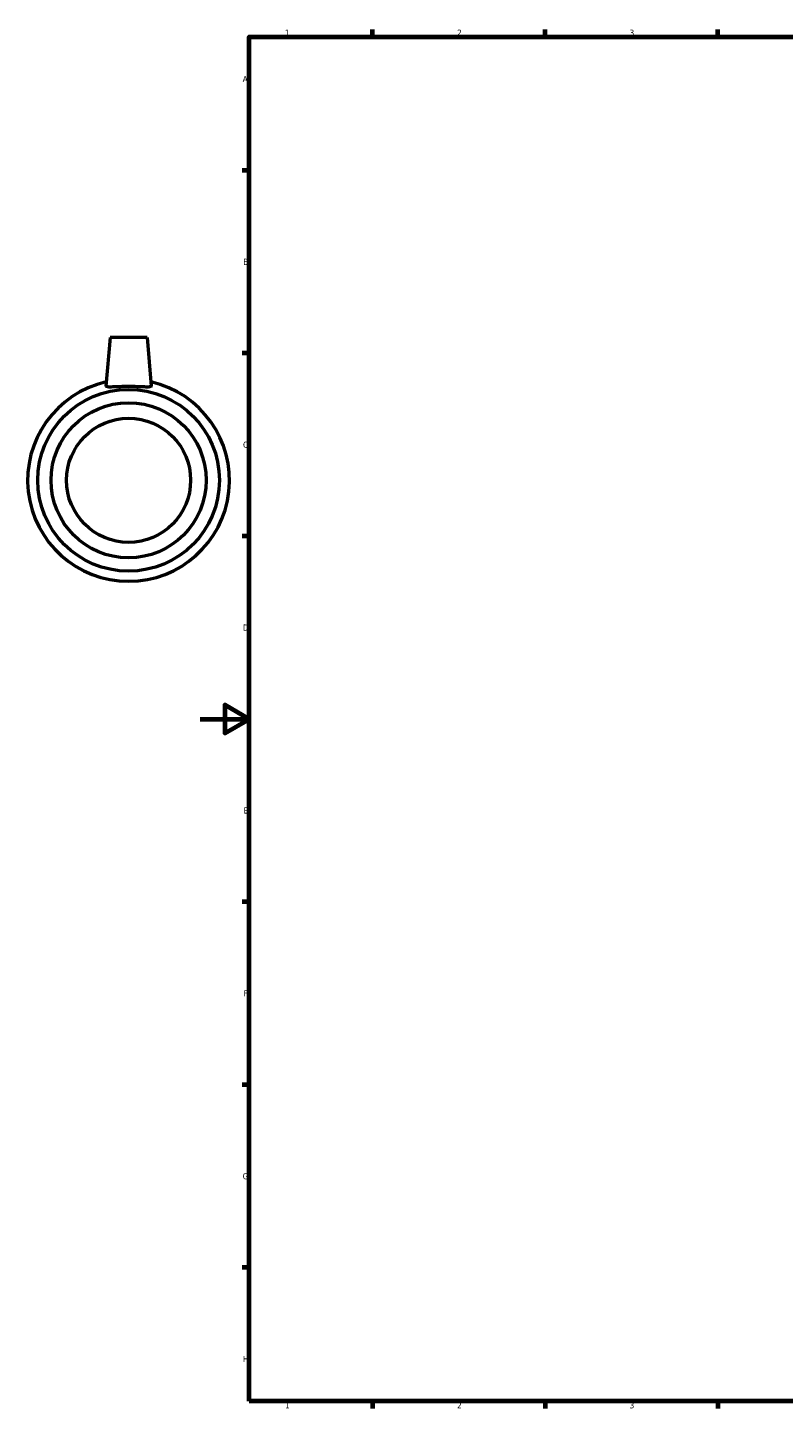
# Model space of a CAD drawing. Header units: millimetres. Extents: x -70 to 1072, y 0 to 1014.
# Tile 1 of 4: x -70 to 237, y 17 to 578. Entities that reach past the tile are written whole.
import ezdxf

# ---------------------------------------------------------------- set-up
doc = ezdxf.new("R2010")
doc.units = ezdxf.units.MM
doc.layers.add('Border (ISO)', color=7, linetype='Continuous', lineweight=70)
doc.layers.add('Visible (ISO)', color=7, linetype='Continuous', lineweight=50)
doc.styles.add('Note Text (ISO)', font='tahoma.ttf')

# ---------------------------------------------------------------- blocks, each defined once
blk = doc.blocks.new('Borders Default Border')
at = {"layer": 'Border (ISO)'}
for p, q in [((70.08, 574), (70.08, 576.9)), ((140.17, 574), (140.17, 576.9)), ((210.25, 574), (210.25, 576.9)), ((20, 519.75), (17.1, 519.75)), ((20, 445.5), (17.1, 445.5)), ((20, 371.25), (17.1, 371.25)), ((20, 222.75), (17.1, 222.75)), ((20, 148.5), (17.1, 148.5)), ((20, 74.25), (17.1, 74.25)), ((70.08, 20), (70.08, 17.1)), ((140.17, 20), (140.17, 17.1)), ((210.25, 20), (210.25, 17.1))]:
    blk.add_line(p, q, dxfattribs=at)
at = {"layer": 'Border (ISO)', "flags": 128}
for points in [[(20, 20), (20, 574), (821, 574), (821, 20), (20, 20)], [(0, 297), (20, 297), (10, 302.77), (10, 291.23), (20, 297)]]:
    blk.add_lwpolyline(points, dxfattribs=at)
at = {"layer": 'Border (ISO)', "color": 232, "true_color": 0xca0064, "char_height": 2.5, "attachment_point": 7, "style": 'Note Text (ISO)'}
for s, insert in [('1', (34.48, 574.4)), ('2', (104.37, 574.4)), ('3', (174.43, 574.35)), ('A', (17.29, 555.62)), ('B', (17.59, 481.37)), ('C', (17.43, 407.08)), ('D', (17.43, 332.88)), ('E', (17.64, 258.63)), ('F', (17.7, 184.38)), ('G', (17.31, 110.08)), ('H', (17.44, 35.88)), ('1', (34.48, 17.1)), ('2', (104.37, 17.1)), ('3', (174.43, 17.05))]:
    blk.add_mtext(s, dxfattribs=dict(at, insert=insert))

msp = doc.modelspace()

# ---------------------------------------------------------------- linework, layer by layer
at = {"layer": 'Visible (ISO)'}
for p, q in [((-36.541, 451.927), (-38.268, 432.191)), ((-21.541, 451.927), (-36.541, 451.927)), ((-21.541, 451.927), (-19.815, 432.191))]:
    msp.add_line(p, q, dxfattribs=at)
for radius in [36.9, 31.5, 25.2]:
    msp.add_circle((-29.041, 393.927), radius, dxfattribs=at)
msp.add_arc((-29.041, 393.927), 41, 102.78971, 77.21029, dxfattribs=at)
msp.add_open_spline([(-38.264, 432.133), (-38.269, 432.151), (-38.27, 432.171), (-38.268, 432.191)], degree=3, dxfattribs=at)
msp.add_open_spline([(-19.815, 432.191), (-19.813, 432.171), (-19.814, 432.151), (-19.855, 431.982), (-20.114, 431.877), (-21.089, 431.783), (-21.805, 431.792), (-23.435, 431.848), (-24.461, 431.899), (-26.698, 431.977), (-27.908, 432.003), (-30.174, 432.003), (-31.385, 431.977), (-33.622, 431.899), (-34.648, 431.848), (-36.278, 431.792), (-36.994, 431.783), (-37.969, 431.877), (-38.228, 431.982), (-38.264, 432.133)], degree=3, knots=[2.8294698, 2.8294698, 2.8294698, 2.8294698, 2.8705953, 2.8705953, 3.2085251, 3.2085251, 3.5464549, 3.5464549, 3.8863518, 3.8863518, 4.2262488, 4.2262488, 4.5661458, 4.5661458, 4.9060427, 4.9060427, 5.2439725, 5.2439725, 5.5819023, 5.5819023, 5.5819023, 5.5819023], dxfattribs=at)

# ---------------------------------------------------------------- block references
msp.add_blockref('Borders Default Border', (0, 0))

doc.saveas('drawing.dxf')
